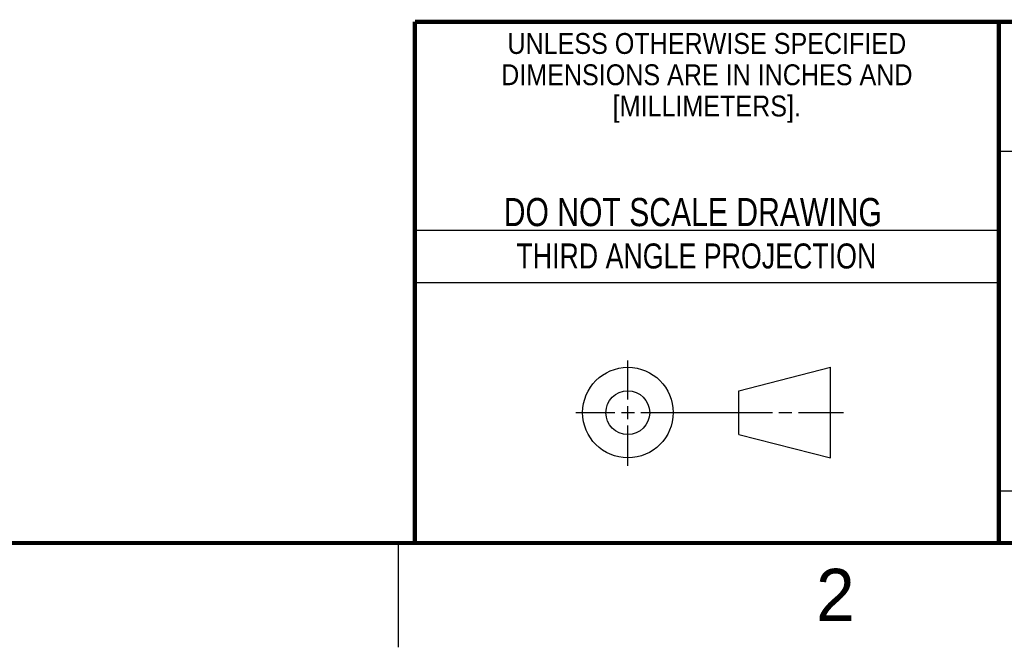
# Model space of a CAD drawing. Header units: inches. Extents: x 0 to 34, y 0 to 22.
# Tile 3 of 10: x 23.7 to 28.4, y 0 to 3. Entities that reach past the tile are written whole.
import ezdxf

# ---------------------------------------------------------------- set-up
doc = ezdxf.new("R2010")
doc.units = ezdxf.units.IN
doc.header["$LTSCALE"] = 1.87
doc.header["$MEASUREMENT"] = 0
doc.layers.get('0').update_dxf_attribs({"linetype": 'CONTINUOUS'})
doc.styles.get("Standard").update_dxf_attribs({"font": 'txt', "width": 0.8})
doc.styles.add('TEXTSTYLE_2', font='txt')
doc.styles.add('TEXTSTYLE_3', font='txt', dxfattribs={"width": 0.9})

msp = doc.modelspace()

# ---------------------------------------------------------------- linework, layer by layer
at = {"color": 2, "linetype": 'CONTINUOUS'}
for p, q in [((28.38, 2.38), (28.61, 2.38)), ((25.58, 2), (28.38, 2)), ((25.58, 1.75), (28.38, 1.75)), ((26.6016, 1.1882), (26.6016, 1.375)), ((26.6016, 1.0944), (26.6016, 1.1569)), ((26.3514, 1.1257), (26.5391, 1.1257)), ((26.5703, 1.1257), (26.6328, 1.1257)), ((26.6641, 1.1257), (27.2943, 1.1257)), ((27.3256, 1.1257), (27.3881, 1.1257)), ((27.4193, 1.1257), (27.6351, 1.1257)), ((26.6016, 0.8704), (26.6016, 1.0632)), ((28.38, 0.75), (33.5, 0.75)), ((25.5, 0.5), (25.5, 0))]:
    msp.add_line(p, q, dxfattribs=at)
at = {"color": 7, "linetype": 'CONTINUOUS'}
for p, q in [((27.1331, 1.23), (27.5726, 1.3428)), ((27.5726, 0.9086), (27.5726, 1.3428)), ((27.1331, 1.02), (27.1331, 1.23)), ((27.1331, 1.02), (27.5726, 0.9086))]:
    msp.add_line(p, q, dxfattribs=at)
at = {"color": 7, "linetype": 'CONTINUOUS', "const_width": 0.02}
for points in [[(25.58, 3), (33.5, 3)], [(25.58, 3), (25.58, 0.5)], [(28.38, 3), (28.38, 0.5)], [(0.5, 0.5), (33.5, 0.5)]]:
    msp.add_lwpolyline(points, dxfattribs=at)
at = {"color": 7, "linetype": 'CONTINUOUS'}
for centre, radius in [((26.6016, 1.1257), 0.2171), ((26.601, 1.125), 0.105)]:
    msp.add_circle(centre, radius, dxfattribs=at)

# ---------------------------------------------------------------- texts
at = {"color": 2, "linetype": 'CONTINUOUS', "line_spacing_factor": 0.9}
for s, insert, char_height, width, attachment_point, style in [('UNLESS OTHERWISE SPECIFIED', (26.9799, 2.9459), 0.1, 2.34, 2, 'TEXTSTYLE_3'), ('DIMENSIONS ARE IN INCHES AND', (26.9799, 2.7959), 0.1, 2.52, 2, 'TEXTSTYLE_3'), ('[MILLIMETERS].', (26.9799, 2.6459), 0.1, 1.26, 2, 'TEXTSTYLE_3'), ('2', (27.5035, 0.3763), 0.25, 0.25, 1, 'TEXTSTYLE_2')]:
    msp.add_mtext(s, dxfattribs=dict(at, insert=insert, char_height=char_height, width=width, attachment_point=attachment_point, style=style))
at = {"color": 7, "linetype": 'CONTINUOUS', "insert": (26.9127, 2.1549), "char_height": 0.135, "width": 2.16, "attachment_point": 2, "line_spacing_factor": 0.9}
msp.add_mtext('DO NOT SCALE DRAWING', dxfattribs=at)
at = {"color": 2, "linetype": 'CONTINUOUS', "insert": (26.9296, 1.9368), "char_height": 0.12, "width": 2.112, "attachment_point": 2, "line_spacing_factor": 0.9}
msp.add_mtext('THIRD ANGLE PROJECTION', dxfattribs=at)

doc.saveas('drawing.dxf')
